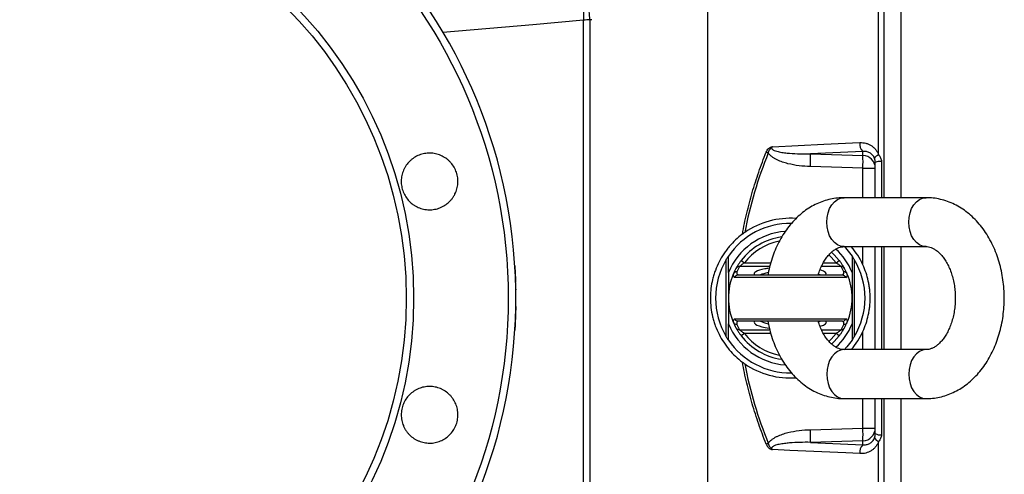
# Model space of a CAD drawing. Header units: millimetres. Extents: x 3 to 2256, y 2 to 810.
# Tile 4 of 9: x 230 to 612, y 386 to 562. Entities that reach past the tile are written whole.
import ezdxf

# ---------------------------------------------------------------- set-up
doc = ezdxf.new("R2010")
doc.units = ezdxf.units.MM

msp = doc.modelspace()

# ---------------------------------------------------------------- linework, layer by layer
at = {"color": 8, "linetype": 'Continuous', "lineweight": 25}
for p, q in [((565.16, 800.5), (565.16, 493.11)), ((557.01, 493.11), (557.01, 504.58)), ((564.22, 507.18), (564.22, 493.11)), ((557.01, 467.04), (557.01, 474.11)), ((564.22, 474.11), (564.22, 434.11)), ((565.16, 474.11), (565.16, 434.11)), ((520.87, 466.38), (509.1, 466.38)), ((511.02, 467.85), (521.27, 467.85)), ((548.58, 466.38), (540.94, 466.38)), ((541.7, 467.85), (546.66, 467.85)), ((509.1, 441.85), (520.87, 441.85)), ((521.27, 440.38), (511.02, 440.38)), ((540.92, 441.85), (548.58, 441.85)), ((546.66, 440.38), (541.68, 440.38)), ((557.01, 434.11), (557.01, 441.18)), ((557.01, 403.65), (557.01, 415.11)), ((564.22, 415.11), (564.22, 401.05)), ((565.16, 415.11), (565.16, 107.73))]:
    msp.add_line(p, q, dxfattribs=at)
at = {"color": 7, "linetype": 'Continuous', "lineweight": 25}
for p, q in [((571.84, 493.11), (571.84, 800.61)), ((563.14, 509.71), (563.14, 576.68)), ((448.57, 346.22), (448.57, 562)), ((451.84, 562.2), (451.13, 562.14)), ((451.13, 562.14), (451.13, 346.09)), ((557.01, 511.05), (536.64, 510.1)), ((536.64, 510.1), (557.01, 509.5)), ((557.01, 509.5), (557.01, 511.05)), ((557.01, 504.58), (536.64, 505.18)), ((557.01, 504.58), (561.84, 504.58)), ((561.84, 493.11), (561.84, 506.73)), ((581.52, 493.11), (549.7, 493.11)), ((549.7, 474.11), (581.52, 474.11)), ((561.84, 434.11), (561.84, 474.11)), ((571.84, 434.11), (571.84, 474.11)), ((504.01, 439.13), (504.01, 469.1)), ((509.83, 468.77), (511.02, 467.85)), ((546.66, 467.85), (547.85, 468.77)), ((553.67, 469.1), (553.67, 439.13)), ((504.84, 464.11), (504.84, 454.11)), ((508.65, 463.11), (549.03, 463.11)), ((552.84, 464.11), (552.84, 454.11)), ((550.43, 462.11), (507.25, 462.11)), ((422.31, 457.57), (422.31, 457.33)), ((504.84, 454.11), (504.84, 444.11)), ((552.84, 454.11), (552.84, 444.11)), ((507.25, 446.11), (550.43, 446.11)), ((549.03, 445.11), (508.65, 445.11)), ((511.02, 440.38), (509.83, 439.46)), ((547.85, 439.46), (546.66, 440.38)), ((581.52, 434.11), (549.7, 434.11)), ((549.7, 415.11), (581.52, 415.11)), ((561.84, 401.5), (561.84, 415.11)), ((571.84, 107.61), (571.84, 415.11)), ((536.64, 403.05), (557.01, 403.65)), ((557.01, 403.65), (561.84, 403.65)), ((557.01, 398.72), (536.64, 398.13)), ((536.64, 398.13), (557.01, 397.18)), ((557.01, 397.18), (557.01, 398.72)), ((563.14, 331.55), (563.14, 398.52))]:
    msp.add_line(p, q, dxfattribs=at)
at = {"color": 7, "linetype": 'Continuous', "lineweight": 25, "flags": 128}
for points in [[(449.58, 568.59), (449.34, 568.45), (449.12, 568.09), (448.93, 567.52), (448.78, 566.74), (448.66, 565.77), (448.59, 564.64), (448.56, 563.38), (448.57, 562)], [(521.89, 512.91), (541.9, 513.84), (555.85, 514.48)], [(549.84, 474.11), (550.82, 473.03), (552.84, 470.39)], [(544.89, 471.96), (545.93, 470.97), (547.85, 468.77)], [(547.85, 439.46), (545.93, 437.26), (544.89, 436.27)], [(552.84, 437.83), (550.82, 435.2), (549.76, 434.03)], [(555.85, 393.75), (550.42, 394), (528.68, 395), (521.89, 395.32)]]:
    msp.add_lwpolyline(points, dxfattribs=at)
at = {"color": 8, "linetype": 'Continuous', "lineweight": 25, "flags": 128}
for points in [[(448.57, 562), (428.93, 560.27), (394.09, 557.2)], [(549.7, 474.11), (548.39, 474.3), (547.13, 474.84), (545.97, 475.71), (544.95, 476.9), (544.11, 478.34), (543.49, 479.98), (543.11, 481.76), (542.98, 483.61), (543.11, 485.47), (543.49, 487.25), (544.11, 488.89), (544.95, 490.33), (545.97, 491.51), (547.13, 492.39), (548.39, 492.93), (549.7, 493.11), (549.7, 493.11)], [(581.52, 474.11), (580.21, 474.3), (578.95, 474.84), (577.79, 475.71), (576.77, 476.9), (575.93, 478.34), (575.31, 479.98), (574.93, 481.76), (574.8, 483.61), (574.93, 485.47), (575.31, 487.25), (575.93, 488.89), (576.77, 490.33), (577.79, 491.51), (578.95, 492.39), (580.21, 492.93), (581.52, 493.11)], [(546.66, 467.85), (544.72, 470.05), (543.84, 470.88)], [(543.83, 437.34), (544.72, 438.17), (546.66, 440.38)], [(549.7, 434.11), (548.39, 433.93), (547.13, 433.39), (545.97, 432.51), (544.95, 431.33), (544.11, 429.89), (543.49, 428.25), (543.11, 426.47), (542.98, 424.61), (543.11, 422.76), (543.49, 420.98), (544.11, 419.34), (544.95, 417.9), (545.97, 416.71), (547.13, 415.84), (548.39, 415.3), (549.7, 415.11), (549.7, 415.11)], [(581.52, 434.11), (580.21, 433.93), (578.95, 433.39), (577.79, 432.51), (576.77, 431.33), (575.93, 429.89), (575.31, 428.25), (574.93, 426.47), (574.8, 424.61), (574.93, 422.76), (575.31, 420.98), (575.93, 419.34), (576.77, 417.9), (577.79, 416.71), (578.95, 415.84), (580.21, 415.3), (581.52, 415.11)]]:
    msp.add_lwpolyline(points, dxfattribs=at)
at = {"color": 7, "linetype": 'Continuous', "lineweight": 25}
for radius in [199.55, 162.87, 160]:
    msp.add_circle((219.84, 454.11), radius, dxfattribs=at)
for centre, radius, start, end in [((219.84, 454.11), 202.5, 0.9385, 359.0615), ((347.31, 554.35), 104.11, 4.2923, 7.9039), ((559.68, 513.87), 3.88, 170.8957, 226.5507), ((571.68, 637.86), 137.35, 247.6829, 248.0322), ((485.43, 507.64), 51.27, 357.2492, 2.7508), ((556.88, 504.55), 4.96, 0.4215, 88.4553), ((505.8, 507.04), 51.27, 357.2492, 2.7508), ((563.75, 507.44), 2.35, 105.1247, 158.1611), ((563.73, 503.25), 3.96, 82.891, 118.5024), ((528.84, 454.11), 29, 89.3636, 145.8516), ((528.84, 454.11), 31, 85.9819, 124.6875), ((528.84, 454.11), 26, 94.5141, 157.3801), ((528.84, 454.11), 24, 98.0343, 142.3738), ((528.84, 454.11), 31, 24.6524, 40.1778), ((528.84, 454.11), 26, 22.6199, 47.1686), ((528.84, 454.11), 29, 148.8902, 211.1098), ((509.06, 464.92), 1.46, 88.4964, 151.0501), ((528.84, 455.59), 22.5, 151.339, 157.1539), ((528.84, 455.59), 22.5, 22.8461, 28.661), ((548.62, 464.92), 1.46, 28.9499, 91.5036), ((528.84, 454.11), 29, 328.8902, 31.1098), ((528.84, 454.11), 24, 157.1539, 202.8461), ((507.8, 463.1), 1.13, 162.7903, 240.9577), ((528.84, 454.11), 24, 151.339, 157.1539), ((508.07, 462.85), 1.47, 88.7254, 156.827), ((509.09, 464.01), 1.04, 162.3254, 239.69), ((548.59, 464.01), 1.04, 300.31, 17.6746), ((549.61, 462.85), 1.47, 23.173, 91.2746), ((528.84, 454.11), 24, 22.8461, 28.661), ((549.88, 463.1), 1.13, 299.0423, 17.2097), ((528.84, 454.11), 24, 337.1539, 22.8461), ((528.84, 454.11), 26, 202.6199, 265.5708), ((507.8, 445.13), 1.13, 119.0423, 197.2097), ((508.07, 445.37), 1.47, 203.173, 271.2746), ((528.84, 454.11), 24, 202.8461, 208.661), ((509.09, 444.22), 1.04, 120.31, 197.6746), ((528.84, 452.64), 22.5, 202.8461, 208.661), ((528.84, 454.11), 26, 312.8133, 337.3801), ((528.84, 452.64), 22.5, 331.339, 337.1539), ((548.59, 444.22), 1.04, 342.3254, 59.69), ((549.61, 445.37), 1.47, 268.7254, 336.827), ((528.84, 454.11), 24, 331.339, 337.1539), ((549.88, 445.13), 1.13, 342.7903, 60.9577), ((509.06, 443.31), 1.46, 208.9499, 271.5036), ((528.84, 454.11), 24, 217.6262, 261.8051), ((548.62, 443.31), 1.46, 268.4964, 331.0501), ((528.84, 454.11), 31, 319.8222, 335.3476), ((528.84, 454.11), 29, 214.1484, 270.6211), ((528.84, 454.11), 31, 235.3125, 274.154), ((485.43, 400.59), 51.27, 357.2492, 2.7508), ((556.88, 403.68), 4.96, 271.5447, 359.5785), ((505.8, 401.18), 51.27, 357.2492, 2.7508), ((563.73, 404.98), 3.96, 241.4976, 277.109), ((571.68, 270.37), 137.35, 111.9678, 112.3171), ((563.75, 400.79), 2.35, 201.8389, 254.8753), ((559.68, 394.36), 3.88, 133.4493, 189.1043)]:
    msp.add_arc(centre, radius, start, end, dxfattribs=at)
at = {"color": 8, "linetype": 'Continuous', "lineweight": 25}
for start, end in [(101.185, 142.3738), (217.6262, 259.0649)]:
    msp.add_arc((528.84, 454.11), 22.5, start, end, dxfattribs=at)
for centre, major_axis, ratio, start_param, end_param in [((528.84, 463.54), (14, 0), 0.194444, 2.359494, 3.30038), ((528.84, 462.07), (12.5, 0), 0.217778, 2.332936, 2.748801), ((528.84, 462.07), (12.5, 0), 0.217778, 0.392792, 0.505614), ((528.84, 463.54), (14, 0), 0.194444, 6.124398, 6.873064), ((528.84, 444.68), (14, 0), 0.194444, 2.982805, 4.08236), ((528.84, 446.16), (12.5, 0), 0.217778, 3.534384, 3.966376), ((528.84, 446.16), (12.5, 0), 0.217778, 5.798226, 5.890394), ((528.84, 444.68), (14, 0), 0.194444, 5.695642, 6.441973)]:
    msp.add_ellipse(centre, major_axis=major_axis, ratio=ratio, start_param=start_param, end_param=end_param, dxfattribs=at)
at = {"color": 7, "linetype": 'Continuous', "lineweight": 25}
msp.add_ellipse((528.84, 463.54), major_axis=(14, 0), ratio=0.194444, start_param=2.198575, end_param=2.359494, dxfattribs=at)
for points, knots in [([(496.84, 343.54), (496.84, 358.79), (496.84, 374.48), (496.84, 406.39), (496.84, 422.59), (496.84, 455.13), (496.84, 471.46), (496.84, 503.85), (496.84, 519.91), (496.84, 551.37), (496.84, 566.78), (496.84, 596.56), (496.84, 610.94), (496.84, 638.33), (496.84, 651.34), (496.84, 675.68), (496.84, 687), (496.84, 697.35)], [0, 0, 0, 0, 0.125, 0.125, 0.25, 0.25, 0.375, 0.375, 0.5, 0.5, 0.625, 0.625, 0.75, 0.75, 0.875, 0.875, 1, 1, 1, 1]), ([(519.52, 510.79), (519.63, 511.06), (519.76, 511.31), (520.07, 511.79), (520.25, 512.01), (520.66, 512.4), (520.89, 512.56), (521.25, 512.73), (521.37, 512.78), (521.63, 512.86), (521.76, 512.88), (521.89, 512.91)], [0, 0, 0, 0, 0.25, 0.25, 0.5, 0.5, 0.75, 0.75, 0.875, 0.875, 1, 1, 1, 1]), ([(520.3, 510.47), (520.35, 510.72), (520.43, 510.96), (520.62, 511.42), (520.75, 511.64), (521.03, 512.04), (521.19, 512.23), (521.44, 512.5), (521.52, 512.59), (521.7, 512.76), (521.79, 512.84), (521.89, 512.91)], [0, 0, 0, 0, 0.25, 0.25, 0.5, 0.5, 0.75, 0.75, 0.875, 0.875, 1, 1, 1, 1]), ([(521.89, 512.91), (521.83, 512.85), (521.77, 512.78), (521.67, 512.64), (521.64, 512.56), (521.6, 512.38), (521.61, 512.29), (521.67, 512.12), (521.72, 512.05), (521.89, 511.85), (522.03, 511.75), (522.32, 511.57), (522.47, 511.5), (522.94, 511.3), (523.26, 511.2), (523.92, 511.02), (524.25, 510.94), (525.24, 510.74), (525.9, 510.63), (527.24, 510.46), (527.91, 510.39), (529.92, 510.22), (531.26, 510.16), (533.95, 510.09), (535.3, 510.08), (536.64, 510.1)], [0, 0, 0, 0, 0.015625, 0.015625, 0.03125, 0.03125, 0.046875, 0.046875, 0.0625, 0.0625, 0.09375, 0.09375, 0.125, 0.125, 0.1875, 0.1875, 0.25, 0.25, 0.375, 0.375, 0.5, 0.5, 0.75, 0.75, 1, 1, 1, 1]), ([(555.85, 514.48), (556.63, 514.52), (557.4, 514.44), (558.51, 514.16), (558.88, 514.03), (559.58, 513.73), (559.92, 513.55), (560.56, 513.14), (560.87, 512.91), (561.46, 512.39), (561.73, 512.11), (562.22, 511.5), (562.44, 511.17), (562.83, 510.47), (563, 510.09), (563.14, 509.71)], [0, 0, 0, 0, 0.25, 0.25, 0.375, 0.375, 0.5, 0.5, 0.625, 0.625, 0.75, 0.75, 0.875, 0.875, 1, 1, 1, 1]), ([(378.25, 502.26), (378.44, 502.96), (378.69, 503.63), (379.17, 504.59), (379.34, 504.91), (379.73, 505.52), (379.93, 505.82), (380.59, 506.68), (381.08, 507.2), (381.89, 507.91), (382.18, 508.14), (382.77, 508.56), (383.07, 508.76), (384, 509.29), (384.65, 509.59), (385.68, 509.94), (386.03, 510.04), (386.73, 510.2), (387.44, 510.33), (388.15, 510.39), (388.87, 510.41), (389.24, 510.41), (390.32, 510.34), (391.03, 510.22), (392.07, 509.94), (392.41, 509.83), (393.09, 509.58), (393.42, 509.43), (394.39, 508.95), (395, 508.58), (395.85, 507.92), (396.13, 507.68), (396.66, 507.19), (396.91, 506.93), (397.62, 506.12), (398.04, 505.54), (398.76, 504.28), (399.06, 503.63), (399.41, 502.61), (399.51, 502.26), (399.67, 501.56), (399.74, 501.2), (399.88, 500.13), (399.9, 499.41), (399.81, 497.98), (399.69, 497.25), (399.32, 495.87), (399.06, 495.2), (398.59, 494.22), (398.41, 493.91), (398.03, 493.29), (397.62, 492.7), (397.16, 492.16), (396.67, 491.63), (396.4, 491.38), (395.59, 490.66), (395, 490.24), (394.07, 489.71), (393.75, 489.54), (393.09, 489.24), (392.76, 489.11), (391.73, 488.76), (391.04, 488.6), (389.97, 488.46), (389.6, 488.43), (388.88, 488.4), (388.52, 488.41), (387.45, 488.48), (386.74, 488.59), (385.69, 488.87), (385.34, 488.98), (384.67, 489.24), (384.01, 489.52), (383.38, 489.87), (382.77, 490.25), (382.47, 490.46), (381.61, 491.12), (381.09, 491.61), (380.14, 492.68), (379.71, 493.28), (378.99, 494.52), (378.7, 495.18), (378.35, 496.2), (378.25, 496.55), (378.08, 497.25), (378.02, 497.61), (377.88, 498.67), (377.85, 499.39), (377.95, 500.84), (378.06, 501.55), (378.25, 502.26)], [0, 0, 0, 0, 0.03125, 0.03125, 0.046875, 0.046875, 0.0625, 0.0625, 0.09375, 0.09375, 0.109375, 0.109375, 0.125, 0.125, 0.15625, 0.15625, 0.171875, 0.171875, 0.1875, 0.203125, 0.203125, 0.21875, 0.21875, 0.25, 0.25, 0.265625, 0.265625, 0.28125, 0.28125, 0.3125, 0.3125, 0.328125, 0.328125, 0.34375, 0.34375, 0.375, 0.375, 0.40625, 0.40625, 0.421875, 0.421875, 0.4375, 0.4375, 0.46875, 0.46875, 0.5, 0.5, 0.53125, 0.53125, 0.546875, 0.546875, 0.5625, 0.578125, 0.578125, 0.59375, 0.59375, 0.625, 0.625, 0.640625, 0.640625, 0.65625, 0.65625, 0.6875, 0.6875, 0.703125, 0.703125, 0.71875, 0.71875, 0.75, 0.75, 0.765625, 0.765625, 0.78125, 0.796875, 0.796875, 0.8125, 0.8125, 0.84375, 0.84375, 0.875, 0.875, 0.90625, 0.90625, 0.921875, 0.921875, 0.9375, 0.9375, 0.96875, 0.96875, 1, 1, 1, 1]), ([(510.28, 478.94), (510.76, 481.67), (511.32, 484.38), (512.6, 489.77), (513.3, 492.44), (514.86, 497.76), (515.7, 500.4), (517.52, 505.63), (518.49, 508.22), (519.52, 510.79)], [0, 0, 0, 0, 0.25, 0.25, 0.5, 0.5, 0.75, 0.75, 1, 1, 1, 1]), ([(536.64, 505.18), (535.17, 505.22), (533.7, 505.33), (530.79, 505.69), (529.35, 505.95), (527.21, 506.49), (526.49, 506.7), (525.1, 507.18), (524.42, 507.45), (523.43, 507.93), (523.1, 508.1), (522.46, 508.48), (522.15, 508.68), (521.55, 509.12), (521.26, 509.36), (520.74, 509.89), (520.5, 510.17), (520.3, 510.47)], [0, 0, 0, 0, 0.25, 0.25, 0.5, 0.5, 0.625, 0.625, 0.75, 0.75, 0.8125, 0.8125, 0.875, 0.875, 0.9375, 0.9375, 1, 1, 1, 1]), ([(561.57, 508.31), (561.48, 508.56), (561.36, 508.81), (561.1, 509.25), (560.95, 509.45), (560.63, 509.82), (560.45, 509.99), (560.08, 510.28), (559.88, 510.41), (559.48, 510.64), (559.27, 510.73), (558.84, 510.88), (558.61, 510.95), (557.94, 511.07), (557.48, 511.09), (557.01, 511.05)], [0, 0, 0, 0, 0.125, 0.125, 0.25, 0.25, 0.375, 0.375, 0.5, 0.5, 0.625, 0.625, 0.75, 0.75, 1, 1, 1, 1]), ([(561.84, 506.73), (561.84, 507.01), (561.82, 507.28), (561.73, 507.81), (561.66, 508.07), (561.57, 508.31)], [0, 0, 0, 0, 0.5, 0.5, 1, 1, 1, 1]), ([(563.14, 509.71), (563.29, 509.54), (563.43, 509.37), (563.7, 508.99), (563.81, 508.78), (564.01, 508.35), (564.09, 508.13), (564.19, 507.67), (564.22, 507.42), (564.22, 507.18)], [0, 0, 0, 0, 0.25, 0.25, 0.5, 0.5, 0.75, 0.75, 1, 1, 1, 1]), ([(549.7, 493.11), (549.08, 493.1), (547.54, 493.06), (545.09, 492.72), (542.39, 492.05), (539.76, 491.07), (537.22, 489.8), (534.78, 488.24), (532.46, 486.41), (530.28, 484.31), (528.25, 481.95), (526.39, 479.36), (524.72, 476.56), (523.26, 473.56), (522.01, 470.4), (521.01, 467.11), (520.4, 464.66), (520.19, 463.31), (520.16, 463.11)], [0, 0, 0, 0, 0.043347, 0.107587, 0.171818, 0.236302, 0.301288, 0.366971, 0.43348, 0.500863, 0.569079, 0.638019, 0.707523, 0.777422, 0.847564, 0.917826, 0.988119, 1, 1, 1, 1]), ([(581.52, 415.11), (582.14, 415.13), (583.68, 415.16), (586.13, 415.51), (588.83, 416.18), (591.46, 417.16), (594, 418.43), (596.43, 419.98), (598.75, 421.82), (600.94, 423.92), (602.97, 426.27), (604.83, 428.86), (606.49, 431.67), (607.96, 434.67), (609.2, 437.83), (610.22, 441.12), (611.01, 444.51), (611.55, 447.99), (611.85, 451.51), (611.91, 455.06), (611.72, 458.6), (611.29, 462.1), (610.61, 465.55), (609.7, 468.92), (608.54, 472.17), (607.15, 475.29), (605.54, 478.24), (603.7, 480.99), (601.67, 483.52), (599.45, 485.79), (597.06, 487.79), (594.54, 489.49), (591.91, 490.87), (589.2, 491.93), (586.43, 492.66), (583.87, 493.05), (582.22, 493.1), (581.52, 493.11)], [0, 0, 0, 0, 0.018361, 0.045573, 0.072781, 0.100096, 0.127624, 0.155447, 0.18362, 0.212163, 0.241059, 0.270261, 0.299703, 0.329312, 0.359023, 0.388786, 0.418562, 0.448339, 0.478118, 0.507907, 0.537719, 0.567565, 0.597459, 0.627412, 0.657431, 0.687511, 0.717627, 0.747726, 0.77774, 0.80758, 0.837152, 0.866369, 0.895175, 0.923551, 0.951524, 0.979157, 1, 1, 1, 1]), ([(510.28, 478.94), (508.43, 477.56), (506.73, 475.97), (504.8, 473.69), (504.42, 473.22), (503.71, 472.27), (503.36, 471.79), (502.37, 470.3), (501.77, 469.27), (500.68, 467.14), (500.2, 466.03), (499.56, 464.31), (499.36, 463.73), (499.01, 462.57), (498.85, 461.98), (498.42, 460.21), (498.21, 459.02), (497.99, 457.21), (497.93, 456.6), (497.86, 455.38), (497.84, 454.76), (497.84, 451.68), (498.12, 449.26), (498.83, 446.3), (498.99, 445.71), (499.35, 444.54), (499.54, 443.96), (500.17, 442.25), (500.66, 441.14), (501.74, 439), (502.35, 437.97), (503.35, 436.47), (503.69, 435.97), (504.41, 435.02), (504.78, 434.55), (506.69, 432.29), (508.4, 430.69), (510.28, 429.29)], [0, 0, 0, 0, 0.125, 0.125, 0.15625, 0.15625, 0.1875, 0.1875, 0.25, 0.25, 0.3125, 0.3125, 0.34375, 0.34375, 0.375, 0.375, 0.4375, 0.4375, 0.46875, 0.46875, 0.5, 0.5, 0.625, 0.625, 0.65625, 0.65625, 0.6875, 0.6875, 0.75, 0.75, 0.8125, 0.8125, 0.84375, 0.84375, 0.875, 0.875, 1, 1, 1, 1]), ([(539.66, 463.11), (539.66, 463.12), (539.86, 463.88), (540.41, 465.26), (541.28, 467.2), (542.27, 468.9), (543.33, 470.37), (544.44, 471.59), (545.55, 472.55), (546.63, 473.27), (547.69, 473.76), (548.71, 474.06), (549.36, 474.1), (549.7, 474.11)], [0, 0, 0, 0, 0.0009705, 0.0968368, 0.1922157, 0.2871898, 0.382002, 0.4769906, 0.5728502, 0.670788, 0.7727845, 0.8821297, 1, 1, 1, 1]), ([(581.52, 474.11), (581.65, 474.11), (582.14, 474.1), (582.96, 473.95), (584.02, 473.56), (585.09, 472.97), (586.19, 472.13), (587.32, 471.03), (588.44, 469.65), (589.48, 468.03), (590.43, 466.19), (591.25, 464.15), (591.93, 461.94), (592.44, 459.61), (592.77, 457.18), (592.91, 454.69), (592.85, 452.19), (592.61, 449.73), (592.18, 447.34), (591.58, 445.07), (590.82, 442.96), (589.94, 441.03), (588.95, 439.32), (587.88, 437.86), (586.78, 436.64), (585.67, 435.68), (584.59, 434.96), (583.53, 434.46), (582.51, 434.17), (581.86, 434.13), (581.52, 434.11)], [0, 0, 0, 0, 0.017181, 0.062139, 0.101414, 0.137691, 0.172273, 0.208942, 0.244632, 0.279886, 0.315024, 0.350174, 0.385415, 0.420777, 0.456249, 0.491799, 0.527379, 0.562931, 0.59839, 0.63371, 0.668859, 0.703829, 0.738651, 0.773414, 0.808241, 0.843387, 0.879296, 0.916692, 0.956783, 1, 1, 1, 1]), ([(504.01, 469.1), (504.1, 469.25), (504.19, 469.4), (504.37, 469.68), (504.45, 469.81), (504.62, 470.06), (504.69, 470.17), (504.8, 470.34), (504.84, 470.39), (504.84, 470.39)], [0, 0, 0, 0, 0.25, 0.25, 0.5, 0.5, 0.75, 0.75, 1, 1, 1, 1]), ([(552.84, 470.39), (552.84, 470.39), (552.85, 470.38), (552.88, 470.33), (552.9, 470.3), (552.96, 470.22), (552.99, 470.17), (553.06, 470.06), (553.1, 470), (553.22, 469.81), (553.31, 469.68), (553.49, 469.4), (553.58, 469.25), (553.67, 469.1)], [0, 0, 0, 0, 0.125, 0.125, 0.25, 0.25, 0.375, 0.375, 0.5, 0.5, 0.75, 0.75, 1, 1, 1, 1]), ([(421.96, 466.59), (421.95, 466.6), (421.95, 466.61), (421.96, 466.51), (421.98, 466.25), (422, 465.81), (422.03, 465.23), (422.07, 464.53), (422.11, 463.67), (422.16, 462.71), (422.2, 461.63), (422.23, 460.72), (422.25, 460.24), (422.25, 460.24)], [0, 0, 0, 0, 0.044634, 0.113152, 0.241866, 0.362688, 0.431226, 0.559974, 0.680821, 0.749474, 0.878441, 0.999498, 1, 1, 1, 1]), ([(509.83, 468.77), (509.59, 468.45), (509.35, 468.12), (508.9, 467.48), (508.69, 467.16), (508.42, 466.72), (508.33, 466.58), (508.17, 466.32), (508.1, 466.2), (507.98, 465.98), (507.92, 465.88), (507.84, 465.73), (507.8, 465.67), (507.78, 465.62)], [0, 0, 0, 0, 0.25, 0.25, 0.5, 0.5, 0.625, 0.625, 0.75, 0.75, 0.875, 0.875, 1, 1, 1, 1]), ([(509.1, 466.38), (509.12, 466.4), (509.16, 466.44), (509.26, 466.53), (509.32, 466.58), (509.53, 466.75), (509.69, 466.89), (510.04, 467.17), (510.23, 467.31), (510.62, 467.58), (510.82, 467.72), (511.02, 467.85)], [0, 0, 0, 0, 0.125, 0.125, 0.25, 0.25, 0.5, 0.5, 0.75, 0.75, 1, 1, 1, 1]), ([(546.66, 467.85), (546.86, 467.72), (547.06, 467.58), (547.45, 467.31), (547.64, 467.17), (547.99, 466.89), (548.15, 466.76), (548.36, 466.58), (548.42, 466.53), (548.52, 466.44), (548.56, 466.4), (548.58, 466.38)], [0, 0, 0, 0, 0.25, 0.25, 0.5, 0.5, 0.75, 0.75, 0.875, 0.875, 1, 1, 1, 1]), ([(549.9, 465.62), (549.88, 465.67), (549.84, 465.73), (549.75, 465.89), (549.7, 465.98), (549.57, 466.2), (549.5, 466.32), (549.35, 466.59), (549.26, 466.73), (549.07, 467.02), (548.98, 467.17), (548.77, 467.49), (548.66, 467.65), (548.33, 468.13), (548.09, 468.45), (547.85, 468.77)], [0, 0, 0, 0, 0.125, 0.125, 0.25, 0.25, 0.375, 0.375, 0.5, 0.5, 0.625, 0.625, 0.75, 0.75, 1, 1, 1, 1]), ([(557.01, 441.18), (557.48, 442.21), (557.89, 443.24), (558.59, 445.35), (558.89, 446.41), (559.24, 448.04), (559.35, 448.58), (559.53, 449.68), (559.6, 450.24), (559.78, 451.9), (559.84, 453.01), (559.84, 455.22), (559.78, 456.33), (559.6, 457.99), (559.53, 458.54), (559.35, 459.64), (559.24, 460.19), (558.89, 461.82), (558.59, 462.88), (557.89, 464.98), (557.48, 466.02), (557.01, 467.04)], [0, 0, 0, 0, 0.125, 0.125, 0.25, 0.25, 0.3125, 0.3125, 0.375, 0.375, 0.5, 0.5, 0.625, 0.625, 0.6875, 0.6875, 0.75, 0.75, 0.875, 0.875, 1, 1, 1, 1]), ([(508.57, 463.11), (508.43, 463.1), (508.29, 463.08), (508.01, 462.97), (507.89, 462.9), (507.65, 462.73), (507.55, 462.62), (507.38, 462.39), (507.3, 462.25), (507.25, 462.11)], [0, 0, 0, 0, 0.25, 0.25, 0.5, 0.5, 0.75, 0.75, 1, 1, 1, 1]), ([(549.11, 463.11), (549.25, 463.1), (549.39, 463.08), (549.66, 462.97), (549.79, 462.9), (550.03, 462.73), (550.13, 462.62), (550.3, 462.39), (550.38, 462.25), (550.43, 462.11)], [0, 0, 0, 0, 0.25, 0.25, 0.5, 0.5, 0.75, 0.75, 1, 1, 1, 1]), ([(422.31, 450.8), (422.32, 451.34), (422.32, 451.89), (422.31, 452.99), (422.31, 453.54), (422.31, 454.66), (422.31, 455.23), (422.32, 456.34), (422.32, 456.89), (422.31, 457.43)], [0, 0, 0, 0, 0.25, 0.25, 0.5, 0.5, 0.75, 0.75, 1, 1, 1, 1]), ([(422.31, 450.89), (422.31, 450.45), (422.29, 449.5), (422.26, 448.33), (422.22, 447.12), (422.18, 445.99), (422.13, 444.98), (422.09, 444.08), (422.05, 443.29), (422.02, 442.66), (421.99, 442.16), (421.97, 441.81), (421.95, 441.63), (421.95, 441.62), (421.95, 441.62)], [0, 0, 0, 0, 0.083594, 0.181261, 0.236706, 0.340858, 0.438619, 0.494148, 0.598464, 0.696384, 0.751896, 0.856182, 0.954079, 1, 1, 1, 1]), ([(508.57, 445.12), (508.43, 445.12), (508.29, 445.15), (508.01, 445.25), (507.89, 445.32), (507.65, 445.5), (507.55, 445.61), (507.38, 445.84), (507.3, 445.98), (507.25, 446.11)], [0, 0, 0, 0, 0.25, 0.25, 0.5, 0.5, 0.75, 0.75, 1, 1, 1, 1]), ([(520.17, 445.11), (520.32, 444.3), (520.68, 442.34), (521.53, 439.31), (522.68, 436.05), (524.07, 432.94), (525.68, 429.99), (527.51, 427.24), (529.55, 424.71), (531.77, 422.43), (534.16, 420.44), (536.68, 418.74), (539.31, 417.35), (542.02, 416.29), (544.78, 415.56), (547.35, 415.17), (548.99, 415.13), (549.7, 415.11)], [0, 0, 0, 0, 0.049619, 0.120338, 0.191212, 0.26223, 0.333331, 0.404394, 0.475255, 0.545707, 0.615524, 0.684504, 0.752513, 0.819508, 0.885551, 0.950792, 1, 1, 1, 1]), ([(549.7, 434.11), (549.56, 434.12), (549.08, 434.13), (548.26, 434.28), (547.2, 434.67), (546.13, 435.26), (545.03, 436.09), (543.9, 437.19), (542.78, 438.58), (541.73, 440.2), (540.79, 442.05), (540.1, 443.7), (539.78, 444.77), (539.68, 445.11)], [0, 0, 0, 0, 0.0468969, 0.1696093, 0.2768116, 0.3758293, 0.4702208, 0.5703099, 0.667726, 0.7639538, 0.8598618, 0.955805, 1, 1, 1, 1]), ([(549.11, 445.12), (549.25, 445.12), (549.39, 445.15), (549.66, 445.25), (549.79, 445.32), (550.03, 445.5), (550.13, 445.61), (550.3, 445.84), (550.38, 445.98), (550.43, 446.11)], [0, 0, 0, 0, 0.25, 0.25, 0.5, 0.5, 0.75, 0.75, 1, 1, 1, 1]), ([(507.78, 442.6), (507.8, 442.56), (507.84, 442.5), (507.92, 442.34), (507.98, 442.25), (508.1, 442.03), (508.18, 441.91), (508.33, 441.64), (508.42, 441.5), (508.61, 441.21), (508.7, 441.05), (508.91, 440.74), (509.02, 440.58), (509.35, 440.1), (509.58, 439.78), (509.83, 439.46)], [0, 0, 0, 0, 0.125, 0.125, 0.25, 0.25, 0.375, 0.375, 0.5, 0.5, 0.625, 0.625, 0.75, 0.75, 1, 1, 1, 1]), ([(511.02, 440.38), (510.82, 440.51), (510.62, 440.64), (510.23, 440.92), (510.04, 441.06), (509.69, 441.33), (509.53, 441.47), (509.32, 441.65), (509.26, 441.7), (509.16, 441.79), (509.12, 441.83), (509.1, 441.85)], [0, 0, 0, 0, 0.25, 0.25, 0.5, 0.5, 0.75, 0.75, 0.875, 0.875, 1, 1, 1, 1]), ([(548.58, 441.85), (548.56, 441.83), (548.52, 441.79), (548.42, 441.7), (548.36, 441.65), (548.15, 441.47), (547.99, 441.34), (547.64, 441.06), (547.45, 440.92), (547.06, 440.64), (546.86, 440.51), (546.66, 440.38)], [0, 0, 0, 0, 0.125, 0.125, 0.25, 0.25, 0.5, 0.5, 0.75, 0.75, 1, 1, 1, 1]), ([(547.85, 439.46), (548.09, 439.78), (548.33, 440.11), (548.78, 440.75), (548.99, 441.06), (549.26, 441.5), (549.35, 441.65), (549.51, 441.91), (549.58, 442.03), (549.7, 442.25), (549.76, 442.35), (549.84, 442.5), (549.88, 442.56), (549.9, 442.6)], [0, 0, 0, 0, 0.25, 0.25, 0.5, 0.5, 0.625, 0.625, 0.75, 0.75, 0.875, 0.875, 1, 1, 1, 1]), ([(504.84, 437.83), (504.84, 437.83), (504.83, 437.85), (504.8, 437.89), (504.78, 437.93), (504.72, 438.01), (504.69, 438.06), (504.62, 438.17), (504.58, 438.23), (504.46, 438.41), (504.37, 438.55), (504.19, 438.83), (504.1, 438.98), (504.01, 439.13)], [0, 0, 0, 0, 0.125, 0.125, 0.25, 0.25, 0.375, 0.375, 0.5, 0.5, 0.75, 0.75, 1, 1, 1, 1]), ([(553.67, 439.13), (553.58, 438.98), (553.49, 438.83), (553.31, 438.55), (553.23, 438.42), (553.06, 438.17), (552.99, 438.05), (552.88, 437.89), (552.84, 437.83), (552.84, 437.83)], [0, 0, 0, 0, 0.25, 0.25, 0.5, 0.5, 0.75, 0.75, 1, 1, 1, 1]), ([(519.52, 397.44), (518.49, 400.01), (517.52, 402.6), (515.7, 407.83), (514.86, 410.47), (513.3, 415.78), (512.59, 418.46), (511.32, 423.85), (510.76, 426.56), (510.28, 429.29)], [0, 0, 0, 0, 0.25, 0.25, 0.5, 0.5, 0.75, 0.75, 1, 1, 1, 1]), ([(381.1, 416.6), (381.61, 417.11), (382.17, 417.57), (383.06, 418.17), (383.37, 418.35), (384.01, 418.69), (384.34, 418.85), (385.34, 419.26), (386.02, 419.47), (387.08, 419.68), (387.44, 419.73), (388.16, 419.8), (388.52, 419.82), (389.6, 419.82), (390.31, 419.75), (391.38, 419.54), (391.73, 419.45), (392.42, 419.24), (393.09, 419), (393.74, 418.69), (394.38, 418.35), (394.69, 418.17), (395.59, 417.56), (396.14, 417.11), (396.91, 416.35), (397.15, 416.08), (397.61, 415.52), (397.82, 415.23), (398.42, 414.33), (398.76, 413.7), (399.18, 412.7), (399.3, 412.36), (399.51, 411.67), (399.6, 411.32), (399.81, 410.26), (399.88, 409.55), (399.88, 408.1), (399.81, 407.38), (399.6, 406.33), (399.51, 405.98), (399.3, 405.29), (399.18, 404.94), (398.76, 403.94), (398.43, 403.31), (397.63, 402.12), (397.16, 401.55), (396.15, 400.54), (395.59, 400.08), (394.69, 399.48), (394.38, 399.29), (393.75, 398.95), (393.1, 398.64), (392.42, 398.4), (391.73, 398.19), (391.38, 398.1), (390.32, 397.89), (389.6, 397.82), (388.53, 397.82), (388.17, 397.84), (387.45, 397.91), (387.09, 397.96), (386.03, 398.17), (385.34, 398.38), (384.34, 398.79), (384.01, 398.95), (383.38, 399.29), (383.07, 399.47), (382.17, 400.07), (381.62, 400.52), (380.85, 401.29), (380.61, 401.56), (380.15, 402.12), (379.72, 402.69), (379.35, 403.31), (379.01, 403.94), (378.85, 404.27), (378.44, 405.27), (378.23, 405.96), (377.95, 407.37), (377.88, 408.1), (377.88, 409.53), (377.95, 410.25), (378.16, 411.31), (378.24, 411.66), (378.45, 412.35), (378.57, 412.69), (378.98, 413.68), (379.32, 414.32), (380.13, 415.53), (380.59, 416.09), (381.1, 416.6)], [0, 0, 0, 0, 0.03125, 0.03125, 0.046875, 0.046875, 0.0625, 0.0625, 0.09375, 0.09375, 0.109375, 0.109375, 0.125, 0.125, 0.15625, 0.15625, 0.171875, 0.171875, 0.1875, 0.203125, 0.203125, 0.21875, 0.21875, 0.25, 0.25, 0.265625, 0.265625, 0.28125, 0.28125, 0.3125, 0.3125, 0.328125, 0.328125, 0.34375, 0.34375, 0.375, 0.375, 0.40625, 0.40625, 0.421875, 0.421875, 0.4375, 0.4375, 0.46875, 0.46875, 0.5, 0.5, 0.53125, 0.53125, 0.546875, 0.546875, 0.5625, 0.578125, 0.578125, 0.59375, 0.59375, 0.625, 0.625, 0.640625, 0.640625, 0.65625, 0.65625, 0.6875, 0.6875, 0.703125, 0.703125, 0.71875, 0.71875, 0.75, 0.75, 0.765625, 0.765625, 0.78125, 0.796875, 0.796875, 0.8125, 0.8125, 0.84375, 0.84375, 0.875, 0.875, 0.90625, 0.90625, 0.921875, 0.921875, 0.9375, 0.9375, 0.96875, 0.96875, 1, 1, 1, 1]), ([(520.3, 397.75), (520.5, 398.06), (520.74, 398.34), (521.27, 398.87), (521.55, 399.11), (522.15, 399.55), (522.46, 399.75), (523.1, 400.13), (523.43, 400.3), (524.42, 400.78), (525.1, 401.05), (526.5, 401.53), (527.21, 401.74), (529.35, 402.28), (530.8, 402.54), (533.7, 402.9), (535.17, 403.01), (536.64, 403.05)], [0, 0, 0, 0, 0.0625, 0.0625, 0.125, 0.125, 0.1875, 0.1875, 0.25, 0.25, 0.375, 0.375, 0.5, 0.5, 0.75, 0.75, 1, 1, 1, 1]), ([(561.57, 399.92), (561.66, 400.16), (561.73, 400.42), (561.82, 400.95), (561.84, 401.22), (561.84, 401.5)], [0, 0, 0, 0, 0.5, 0.5, 1, 1, 1, 1]), ([(519.52, 397.44), (519.63, 397.17), (519.76, 396.91), (519.99, 396.56), (520.08, 396.44), (520.26, 396.22), (520.35, 396.12), (520.55, 395.93), (520.66, 395.84), (520.89, 395.68), (521.01, 395.61), (521.25, 395.49), (521.37, 395.45), (521.63, 395.37), (521.76, 395.34), (521.89, 395.32)], [0, 0, 0, 0, 0.25, 0.25, 0.375, 0.375, 0.5, 0.5, 0.625, 0.625, 0.75, 0.75, 0.875, 0.875, 1, 1, 1, 1]), ([(520.3, 397.75), (520.35, 397.51), (520.43, 397.27), (520.63, 396.81), (520.75, 396.59), (521.03, 396.18), (521.19, 396), (521.44, 395.73), (521.52, 395.64), (521.7, 395.47), (521.79, 395.39), (521.89, 395.32)], [0, 0, 0, 0, 0.25, 0.25, 0.5, 0.5, 0.75, 0.75, 0.875, 0.875, 1, 1, 1, 1]), ([(536.64, 398.13), (535.3, 398.15), (533.95, 398.14), (531.26, 398.07), (529.92, 398.01), (527.91, 397.84), (527.24, 397.77), (525.9, 397.59), (525.23, 397.49), (524.24, 397.29), (523.91, 397.21), (523.26, 397.03), (522.94, 396.92), (522.47, 396.73), (522.32, 396.65), (522.03, 396.48), (521.89, 396.38), (521.72, 396.18), (521.67, 396.1), (521.61, 395.94), (521.6, 395.85), (521.64, 395.67), (521.67, 395.59), (521.77, 395.45), (521.83, 395.38), (521.89, 395.32)], [0, 0, 0, 0, 0.25, 0.25, 0.5, 0.5, 0.625, 0.625, 0.75, 0.75, 0.8125, 0.8125, 0.875, 0.875, 0.90625, 0.90625, 0.9375, 0.9375, 0.953125, 0.953125, 0.96875, 0.96875, 0.984375, 0.984375, 1, 1, 1, 1]), ([(563.14, 398.52), (563, 398.13), (562.83, 397.76), (562.45, 397.07), (562.22, 396.73), (561.73, 396.12), (561.46, 395.84), (560.88, 395.32), (560.57, 395.09), (559.59, 394.47), (558.89, 394.17), (557.4, 393.79), (556.63, 393.71), (555.85, 393.75)], [0, 0, 0, 0, 0.125, 0.125, 0.25, 0.25, 0.375, 0.375, 0.5, 0.5, 0.75, 0.75, 1, 1, 1, 1]), ([(557.01, 397.18), (557.48, 397.13), (557.94, 397.15), (558.84, 397.33), (559.28, 397.48), (559.89, 397.82), (560.08, 397.95), (560.46, 398.24), (560.63, 398.41), (560.95, 398.78), (561.1, 398.99), (561.36, 399.43), (561.48, 399.66), (561.57, 399.92)], [0, 0, 0, 0, 0.25, 0.25, 0.5, 0.5, 0.625, 0.625, 0.75, 0.75, 0.875, 0.875, 1, 1, 1, 1]), ([(564.22, 401.05), (564.22, 400.8), (564.19, 400.56), (564.09, 400.1), (564.01, 399.87), (563.81, 399.45), (563.7, 399.24), (563.43, 398.86), (563.29, 398.68), (563.14, 398.52)], [0, 0, 0, 0, 0.25, 0.25, 0.5, 0.5, 0.75, 0.75, 1, 1, 1, 1])]:
    msp.add_open_spline(points, degree=3, knots=knots, dxfattribs=at)
for points in [[(451.13, 562.14), (450.27, 562.11), (449.42, 562.07), (448.57, 562)], [(520.3, 510.47), (516.27, 500.48), (513.16, 490.21), (511.2, 479.6)], [(511.2, 479.6), (510.88, 479.38), (510.57, 479.16), (510.28, 478.94)], [(504.84, 464.11), (504.84, 466.3), (504.84, 468.38), (504.84, 470.39)], [(552.84, 470.39), (552.84, 468.37), (552.84, 466.29), (552.84, 464.11)], [(508.57, 463.11), (508.6, 463.11), (508.62, 463.11), (508.65, 463.11)], [(549.03, 463.11), (549.06, 463.11), (549.08, 463.11), (549.11, 463.11)], [(504.84, 437.83), (504.84, 439.86), (504.84, 441.94), (504.84, 444.11)], [(508.65, 445.11), (508.62, 445.11), (508.6, 445.11), (508.57, 445.12)], [(549.11, 445.12), (549.08, 445.11), (549.06, 445.11), (549.03, 445.11)], [(552.84, 444.11), (552.84, 441.93), (552.84, 439.85), (552.84, 437.83)], [(510.28, 429.29), (510.57, 429.07), (510.88, 428.84), (511.2, 428.62)], [(511.2, 428.62), (513.16, 418.02), (516.27, 407.75), (520.3, 397.75)]]:
    msp.add_open_spline(points, degree=3, dxfattribs=at)

doc.saveas('drawing.dxf')
